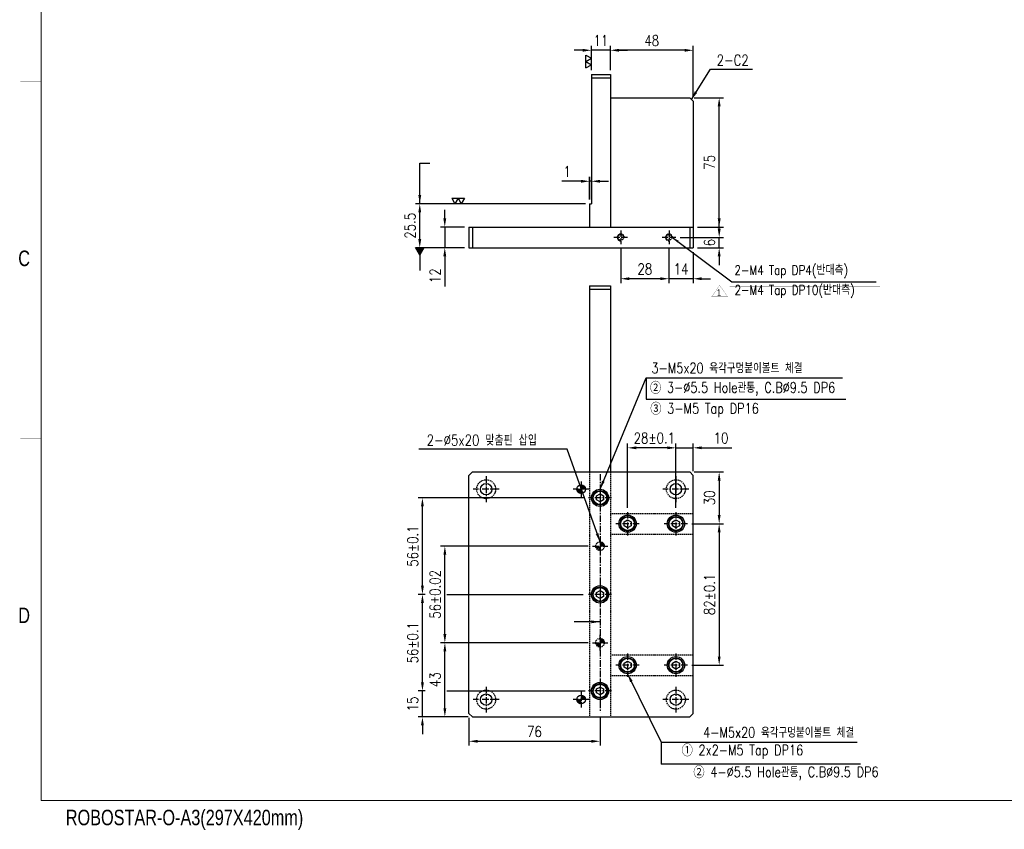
# Model space of a CAD drawing. Extents: x 4096 to 5249, y -7894 to -7084.
# Tile 1 of 5: x 4096 to 4667, y -7894 to -7424. Entities that reach past the tile are written whole.
import ezdxf
from ezdxf.enums import TextEntityAlignment as Align

# ---------------------------------------------------------------- set-up
doc = ezdxf.new("R2010")
doc.units = 0
doc.header["$LTSCALE"] = 3
doc.linetypes.add('CENTER', pattern=[2, 1.25, -0.25, 0.25, -0.25])
doc.linetypes.add('HIDDEN', pattern=[0.375, 0.25, -0.125])
doc.layers.get('0').update_dxf_attribs({"linetype": 'CONTINUOUS'})
doc.layers.get('DEFPOINTS').update_dxf_attribs({"linetype": 'CONTINUOUS'})
for name, color, linetype in [('3', 4, 'CONTINUOUS'), ('CENTERLINE', 3, 'CENTER'), ('DIM', 2, 'CONTINUOUS'), ('DIMENSION', 4, 'CONTINUOUS'), ('HATCHLINE', 1, 'CONTINUOUS'), ('HIDDENLINE', 5, 'HIDDEN')]:
    doc.layers.add(name, color=color, linetype=linetype)
doc.styles.add('GHS', font='romans.shx', dxfattribs={"width": 0.8, "bigfont": 'ghs.shx'})
doc.styles.get("Standard").update_dxf_attribs({"font": 'Gulim.ttf'})
doc.dimstyles.new('ISO-25(x2.5)', dxfattribs={"dimscale": 2.5, "dimtxt": 2.5, "dimasz": 2, "dimexe": 1, "dimexo": 1, "dimgap": 1, "dimtad": 1, "dimdec": 4, "dimdsep": 46, "dimtxsty": 'GHS', "dimcen": 0, "dimclrd": 256, "dimclre": 256, "dimclrt": 9, "dimadec": 0, "dimazin": 0, "dimtfac": 1, "dimtdec": 4, "dimtmove": 0, "dimatfit": 3, "dimfxl": 1, "dimtolj": 1, "dimarcsym": 0})

# ---------------------------------------------------------------- blocks, each defined once
blk = doc.blocks.new('*D23')
at = {"layer": 'DEFPOINTS', "color": 0}
for p in [(4484.52, -7469.5), (4501.62, -7469.5), (4486.52, -7544.5)]:
    blk.add_point(p, dxfattribs=at)
at = {"layer": 'DIMENSION', "lineweight": -2}
for p, q in [((4487.02, -7469.5), (4504.12, -7469.5)), ((4501.62, -7539.5), (4501.62, -7474.5)), ((4489.02, -7544.5), (4504.12, -7544.5))]:
    blk.add_line(p, q, dxfattribs=at)
at = {"layer": 'DIMENSION'}
for points in [[(4500.78, -7474.5), (4502.45, -7474.5), (4501.62, -7469.5)], [(4500.78, -7539.5), (4502.45, -7539.5), (4501.62, -7544.5)]]:
    blk.add_solid(points, dxfattribs=at)
at = {"layer": 'DIMENSION', "color": 9, "insert": (4495.99, -7507), "char_height": 6.25, "attachment_point": 5, "rotation": 90, "style": 'GHS'}
blk.add_mtext('\\A1;75', dxfattribs=at)
blk = doc.blocks.new('*D22')
at = {"layer": 'DEFPOINTS', "color": 0}
for p in [(4476.52, -7550.5), (4501.62, -7550.5), (4486.52, -7556.5)]:
    blk.add_point(p, dxfattribs=at)
at = {"layer": 'DIMENSION', "lineweight": -2}
for p, q in [((4501.62, -7545.5), (4501.62, -7540.5)), ((4479.02, -7550.5), (4504.12, -7550.5)), ((4501.62, -7556.5), (4501.62, -7550.5)), ((4489.02, -7556.5), (4504.12, -7556.5)), ((4501.62, -7561.5), (4501.62, -7566.5))]:
    blk.add_line(p, q, dxfattribs=at)
at = {"layer": 'DIMENSION'}
for points in [[(4500.78, -7545.5), (4502.45, -7545.5), (4501.62, -7550.5)], [(4500.78, -7561.5), (4502.45, -7561.5), (4501.62, -7556.5)]]:
    blk.add_solid(points, dxfattribs=at)
at = {"layer": 'DIMENSION', "color": 9, "insert": (4495.99, -7553.5), "char_height": 6.25, "attachment_point": 5, "rotation": 90, "style": 'GHS'}
blk.add_mtext('\\A1;6', dxfattribs=at)
blk = doc.blocks.new('*D21')
at = {"layer": 'DEFPOINTS', "color": 0}
for p in [(4472.52, -7554.5), (4486.52, -7556.5), (4472.52, -7574.46)]:
    blk.add_point(p, dxfattribs=at)
at = {"layer": 'DIMENSION', "lineweight": -2}
for p, q in [((4472.52, -7557), (4472.52, -7576.96)), ((4486.52, -7559), (4486.52, -7576.96)), ((4467.52, -7574.46), (4462.52, -7574.46)), ((4486.52, -7574.46), (4472.52, -7574.46)), ((4491.52, -7574.46), (4496.52, -7574.46))]:
    blk.add_line(p, q, dxfattribs=at)
at = {"layer": 'DIMENSION'}
for points in [[(4467.52, -7573.62), (4467.52, -7575.29), (4472.52, -7574.46)], [(4491.52, -7573.62), (4491.52, -7575.29), (4486.52, -7574.46)]]:
    blk.add_solid(points, dxfattribs=at)
at = {"layer": 'DIMENSION', "color": 9, "insert": (4479.52, -7568.83), "char_height": 6.25, "attachment_point": 5, "style": 'GHS'}
blk.add_mtext('\\A1;14', dxfattribs=at)
blk = doc.blocks.new('*D20')
at = {"layer": 'DEFPOINTS', "color": 0}
for p in [(4444.52, -7554.5), (4472.52, -7554.5), (4444.52, -7574.46)]:
    blk.add_point(p, dxfattribs=at)
at = {"layer": 'DIMENSION', "lineweight": -2}
for p, q in [((4444.52, -7557), (4444.52, -7576.96)), ((4472.52, -7557), (4472.52, -7576.96)), ((4467.52, -7574.46), (4449.52, -7574.46))]:
    blk.add_line(p, q, dxfattribs=at)
at = {"layer": 'DIMENSION'}
for points in [[(4449.52, -7573.62), (4449.52, -7575.29), (4444.52, -7574.46)], [(4467.52, -7573.62), (4467.52, -7575.29), (4472.52, -7574.46)]]:
    blk.add_solid(points, dxfattribs=at)
at = {"layer": 'DIMENSION', "color": 9, "insert": (4458.52, -7568.83), "char_height": 6.25, "attachment_point": 5, "style": 'GHS'}
blk.add_mtext('\\A1;28', dxfattribs=at)
blk = doc.blocks.new('*D19')
at = {"layer": 'DEFPOINTS', "color": 0}
for p in [(4328.02, -7531), (4426.52, -7531), (4356.52, -7556.5)]:
    blk.add_point(p, dxfattribs=at)
at = {"layer": 'DIMENSION', "lineweight": -2}
for p, q in [((4424.02, -7531), (4325.52, -7531)), ((4328.02, -7551.5), (4328.02, -7536)), ((4354.02, -7556.5), (4325.52, -7556.5))]:
    blk.add_line(p, q, dxfattribs=at)
at = {"layer": 'DIMENSION'}
for points in [[(4327.19, -7536), (4328.86, -7536), (4328.02, -7531)], [(4327.19, -7551.5), (4328.86, -7551.5), (4328.02, -7556.5)]]:
    blk.add_solid(points, dxfattribs=at)
at = {"layer": 'DIMENSION', "color": 9, "insert": (4322.4, -7543.75), "char_height": 6.25, "attachment_point": 5, "rotation": 90, "style": 'GHS'}
blk.add_mtext('\\A1;25.5', dxfattribs=at)
blk = doc.blocks.new('*D18')
at = {"layer": 'DEFPOINTS', "color": 0}
for p in [(4342.52, -7544.5), (4356.52, -7544.5), (4356.52, -7556.5)]:
    blk.add_point(p, dxfattribs=at)
at = {"layer": 'DIMENSION', "lineweight": -2}
for p, q in [((4342.52, -7539.5), (4342.52, -7534.5)), ((4354.02, -7544.5), (4340.02, -7544.5)), ((4342.52, -7544.5), (4342.52, -7556.5)), ((4354.02, -7556.5), (4340.02, -7556.5)), ((4342.52, -7561.5), (4342.52, -7578.88))]:
    blk.add_line(p, q, dxfattribs=at)
at = {"layer": 'DIMENSION'}
for points in [[(4341.69, -7539.5), (4343.36, -7539.5), (4342.52, -7544.5)], [(4341.69, -7561.5), (4343.36, -7561.5), (4342.52, -7556.5)]]:
    blk.add_solid(points, dxfattribs=at)
at = {"layer": 'DIMENSION', "color": 9, "insert": (4336.9, -7572.69), "char_height": 6.25, "attachment_point": 5, "rotation": 90, "style": 'GHS'}
blk.add_mtext('\\A1;12', dxfattribs=at)
blk = doc.blocks.new('SF21', base_point=(-8814, -6360.99))
at = {"layer": 'DIMENSION'}
for p, q in [((-8814, -6359.99), (-8813.42, -6360.99)), ((-8814, -6359.99), (-8812.84, -6359.99)), ((-8812.84, -6359.99), (-8813.42, -6360.99)), ((-8812.84, -6359.99), (-8812.26, -6360.99)), ((-8812.84, -6359.99), (-8811.69, -6359.99)), ((-8811.69, -6359.99), (-8812.26, -6360.99))]:
    blk.add_line(p, q, dxfattribs=at)
blk = doc.blocks.new('*D17')
at = {"layer": 'DEFPOINTS', "color": 0}
for p in [(4426.52, -7517.95), (4426.52, -7531), (4427.52, -7531)]:
    blk.add_point(p, dxfattribs=at)
at = {"layer": 'DIMENSION', "lineweight": -2}
for p, q in [((4421.52, -7517.95), (4410.33, -7517.95)), ((4426.52, -7528.5), (4426.52, -7515.45)), ((4427.52, -7517.95), (4426.52, -7517.95)), ((4427.52, -7528.5), (4427.52, -7515.45)), ((4432.52, -7517.95), (4437.52, -7517.95))]:
    blk.add_line(p, q, dxfattribs=at)
at = {"layer": 'DIMENSION'}
for points in [[(4421.52, -7517.12), (4421.52, -7518.78), (4426.52, -7517.95)], [(4432.52, -7517.12), (4432.52, -7518.78), (4427.52, -7517.95)]]:
    blk.add_solid(points, dxfattribs=at)
at = {"layer": 'DIMENSION', "color": 9, "insert": (4413.43, -7512.33), "char_height": 6.25, "attachment_point": 5, "style": 'GHS'}
blk.add_mtext('\\A1;1', dxfattribs=at)
blk = doc.blocks.new('*D16')
at = {"layer": 'DEFPOINTS', "color": 0}
for p in [(4438.52, -7442), (4438.52, -7456), (4486.52, -7471.5)]:
    blk.add_point(p, dxfattribs=at)
at = {"layer": 'DIMENSION', "lineweight": -2}
for p, q in [((4438.52, -7453.5), (4438.52, -7439.5)), ((4481.52, -7442), (4443.52, -7442)), ((4486.52, -7469), (4486.52, -7439.5))]:
    blk.add_line(p, q, dxfattribs=at)
at = {"layer": 'DIMENSION'}
for points in [[(4443.52, -7441.16), (4443.52, -7442.83), (4438.52, -7442)], [(4481.52, -7441.16), (4481.52, -7442.83), (4486.52, -7442)]]:
    blk.add_solid(points, dxfattribs=at)
at = {"layer": 'DIMENSION', "color": 9, "insert": (4462.52, -7436.37), "char_height": 6.25, "attachment_point": 5, "style": 'GHS'}
blk.add_mtext('\\A1;48', dxfattribs=at)
blk = doc.blocks.new('*D15')
at = {"layer": 'DEFPOINTS', "color": 0}
for p in [(4427.52, -7442), (4427.52, -7456), (4438.52, -7456)]:
    blk.add_point(p, dxfattribs=at)
at = {"layer": 'DIMENSION', "lineweight": -2}
for p, q in [((4422.52, -7442), (4417.52, -7442)), ((4427.52, -7453.5), (4427.52, -7439.5)), ((4438.52, -7442), (4427.52, -7442)), ((4438.52, -7453.5), (4438.52, -7439.5)), ((4443.52, -7442), (4448.52, -7442))]:
    blk.add_line(p, q, dxfattribs=at)
at = {"layer": 'DIMENSION'}
for points in [[(4422.52, -7441.16), (4422.52, -7442.83), (4427.52, -7442)], [(4443.52, -7441.16), (4443.52, -7442.83), (4438.52, -7442)]]:
    blk.add_solid(points, dxfattribs=at)
at = {"layer": 'DIMENSION', "color": 9, "insert": (4433.02, -7436.37), "char_height": 6.25, "attachment_point": 5, "style": 'GHS'}
blk.add_mtext('\\A1;11', dxfattribs=at)
blk = doc.blocks.new('*D14')
at = {"layer": 'DEFPOINTS', "color": 0}
for p in [(4483.27, -7716.51), (4483.27, -7798.51), (4501.62, -7798.51)]:
    blk.add_point(p, dxfattribs=at)
at = {"layer": 'DIMENSION', "lineweight": -2}
for p, q in [((4485.77, -7716.51), (4504.12, -7716.51)), ((4501.62, -7721.51), (4501.62, -7793.51)), ((4485.77, -7798.51), (4504.12, -7798.51))]:
    blk.add_line(p, q, dxfattribs=at)
at = {"layer": 'DIMENSION'}
for points in [[(4500.78, -7721.51), (4502.45, -7721.51), (4501.62, -7716.51)], [(4500.78, -7793.51), (4502.45, -7793.51), (4501.62, -7798.51)]]:
    blk.add_solid(points, dxfattribs=at)
at = {"layer": 'DIMENSION', "color": 9, "insert": (4495.99, -7757.51), "char_height": 6.25, "attachment_point": 5, "rotation": 90, "style": 'GHS'}
blk.add_mtext('\\A1;82%%P0.1', dxfattribs=at)
blk = doc.blocks.new('*D13')
at = {"layer": 'DEFPOINTS', "color": 0}
for p in [(4484.52, -7686.51), (4483.27, -7716.51), (4501.62, -7716.51)]:
    blk.add_point(p, dxfattribs=at)
at = {"layer": 'DIMENSION', "lineweight": -2}
for p, q in [((4487.02, -7686.51), (4504.12, -7686.51)), ((4501.62, -7691.51), (4501.62, -7711.51)), ((4485.77, -7716.51), (4504.12, -7716.51))]:
    blk.add_line(p, q, dxfattribs=at)
at = {"layer": 'DIMENSION'}
for points in [[(4500.78, -7691.51), (4502.45, -7691.51), (4501.62, -7686.51)], [(4500.78, -7711.51), (4502.45, -7711.51), (4501.62, -7716.51)]]:
    blk.add_solid(points, dxfattribs=at)
at = {"layer": 'DIMENSION', "color": 9, "insert": (4495.99, -7701.51), "char_height": 6.25, "attachment_point": 5, "rotation": 90, "style": 'GHS'}
blk.add_mtext('\\A1;30', dxfattribs=at)
blk = doc.blocks.new('*D12')
at = {"layer": 'DEFPOINTS', "color": 0}
for p in [(4476.52, -7672.51), (4486.52, -7688.51), (4476.52, -7709.76)]:
    blk.add_point(p, dxfattribs=at)
at = {"layer": 'DIMENSION', "lineweight": -2}
for p, q in [((4476.52, -7707.26), (4476.52, -7670.01)), ((4486.52, -7686.01), (4486.52, -7670.01)), ((4471.52, -7672.51), (4466.52, -7672.51)), ((4476.52, -7672.51), (4486.52, -7672.51)), ((4491.52, -7672.51), (4508.9, -7672.51))]:
    blk.add_line(p, q, dxfattribs=at)
at = {"layer": 'DIMENSION'}
for points in [[(4471.52, -7671.68), (4471.52, -7673.34), (4476.52, -7672.51)], [(4491.52, -7671.68), (4491.52, -7673.34), (4486.52, -7672.51)]]:
    blk.add_solid(points, dxfattribs=at)
at = {"layer": 'DIMENSION', "color": 9, "insert": (4502.71, -7666.88), "char_height": 6.25, "attachment_point": 5, "style": 'GHS'}
blk.add_mtext('\\A1;10', dxfattribs=at)
blk = doc.blocks.new('*D11')
at = {"layer": 'DEFPOINTS', "color": 0}
for p in [(4448.52, -7672.51), (4448.52, -7709.76), (4476.52, -7709.76)]:
    blk.add_point(p, dxfattribs=at)
at = {"layer": 'DIMENSION', "lineweight": -2}
for p, q in [((4448.52, -7707.26), (4448.52, -7670.01)), ((4476.52, -7707.26), (4476.52, -7670.01)), ((4471.52, -7672.51), (4453.52, -7672.51))]:
    blk.add_line(p, q, dxfattribs=at)
at = {"layer": 'DIMENSION'}
for points in [[(4453.52, -7671.68), (4453.52, -7673.34), (4448.52, -7672.51)], [(4471.52, -7671.68), (4471.52, -7673.34), (4476.52, -7672.51)]]:
    blk.add_solid(points, dxfattribs=at)
at = {"layer": 'DIMENSION', "color": 9, "insert": (4464.02, -7666.88), "char_height": 6.25, "attachment_point": 5, "style": 'GHS'}
blk.add_mtext('\\A1;28%%P0.1', dxfattribs=at)
blk = doc.blocks.new('*D10')
at = {"layer": 'DEFPOINTS', "color": 0}
for p in [(4432.52, -7825.77), (4356.52, -7826.51), (4432.52, -7842.66)]:
    blk.add_point(p, dxfattribs=at)
at = {"layer": 'DIMENSION', "lineweight": -2}
for p, q in [((4356.52, -7829.01), (4356.52, -7845.16)), ((4432.52, -7828.27), (4432.52, -7845.16)), ((4361.52, -7842.66), (4427.52, -7842.66))]:
    blk.add_line(p, q, dxfattribs=at)
at = {"layer": 'DIMENSION'}
for points in [[(4361.52, -7841.83), (4361.52, -7843.49), (4356.52, -7842.66)], [(4427.52, -7841.83), (4427.52, -7843.49), (4432.52, -7842.66)]]:
    blk.add_solid(points, dxfattribs=at)
at = {"layer": 'DIMENSION', "color": 9, "insert": (4394.52, -7837.03), "char_height": 6.25, "attachment_point": 5, "style": 'GHS'}
blk.add_mtext('\\A1;76', dxfattribs=at)
blk = doc.blocks.new('*D9')
at = {"layer": 'DEFPOINTS', "color": 0}
for p in [(4342.58, -7729.51), (4428.12, -7729.51), (4428.12, -7785.51)]:
    blk.add_point(p, dxfattribs=at)
at = {"layer": 'DIMENSION', "lineweight": -2}
for p, q in [((4425.62, -7729.51), (4340.08, -7729.51)), ((4342.58, -7780.51), (4342.58, -7734.51)), ((4425.62, -7785.51), (4340.08, -7785.51))]:
    blk.add_line(p, q, dxfattribs=at)
at = {"layer": 'DIMENSION'}
for points in [[(4341.74, -7734.51), (4343.41, -7734.51), (4342.58, -7729.51)], [(4341.74, -7780.51), (4343.41, -7780.51), (4342.58, -7785.51)]]:
    blk.add_solid(points, dxfattribs=at)
at = {"layer": 'DIMENSION', "color": 9, "insert": (4336.95, -7757.51), "char_height": 6.25, "attachment_point": 5, "rotation": 90, "style": 'GHS'}
blk.add_mtext('\\A1;56%%P0.02', dxfattribs=at)
blk = doc.blocks.new('*D8')
at = {"layer": 'DEFPOINTS', "color": 0}
for p in [(4342.58, -7785.51), (4428.12, -7785.51), (4358.58, -7828.51)]:
    blk.add_point(p, dxfattribs=at)
at = {"layer": 'DIMENSION', "lineweight": -2}
for p, q in [((4425.62, -7785.51), (4340.08, -7785.51)), ((4342.58, -7823.51), (4342.58, -7790.51)), ((4356.08, -7828.51), (4340.08, -7828.51))]:
    blk.add_line(p, q, dxfattribs=at)
at = {"layer": 'DIMENSION'}
for points in [[(4341.74, -7790.51), (4343.41, -7790.51), (4342.58, -7785.51)], [(4341.74, -7823.51), (4343.41, -7823.51), (4342.58, -7828.51)]]:
    blk.add_solid(points, dxfattribs=at)
at = {"layer": 'DIMENSION', "color": 9, "insert": (4336.95, -7807.01), "char_height": 6.25, "attachment_point": 5, "rotation": 90, "style": 'GHS'}
blk.add_mtext('\\A1;43', dxfattribs=at)
blk = doc.blocks.new('*D7')
at = {"layer": 'DEFPOINTS', "color": 0}
for p in [(4329.58, -7701.51), (4425.77, -7701.51), (4333.58, -7757.51)]:
    blk.add_point(p, dxfattribs=at)
at = {"layer": 'DIMENSION', "lineweight": -2}
for p, q in [((4423.27, -7701.51), (4327.08, -7701.51)), ((4329.58, -7752.51), (4329.58, -7706.51)), ((4331.08, -7757.51), (4327.08, -7757.51))]:
    blk.add_line(p, q, dxfattribs=at)
at = {"layer": 'DIMENSION'}
for points in [[(4328.74, -7706.51), (4330.41, -7706.51), (4329.58, -7701.51)], [(4328.74, -7752.51), (4330.41, -7752.51), (4329.58, -7757.51)]]:
    blk.add_solid(points, dxfattribs=at)
at = {"layer": 'DIMENSION', "color": 9, "insert": (4323.95, -7729.51), "char_height": 6.25, "attachment_point": 5, "rotation": 90, "style": 'GHS'}
blk.add_mtext('\\A1;56%%P0.1', dxfattribs=at)
blk = doc.blocks.new('*D6')
at = {"layer": 'DEFPOINTS', "color": 0}
for p in [(4329.58, -7757.51), (4333.58, -7757.51), (4333.58, -7813.51)]:
    blk.add_point(p, dxfattribs=at)
at = {"layer": 'DIMENSION', "lineweight": -2}
for p, q in [((4331.08, -7757.51), (4327.08, -7757.51)), ((4329.58, -7808.51), (4329.58, -7762.51)), ((4331.08, -7813.51), (4327.08, -7813.51))]:
    blk.add_line(p, q, dxfattribs=at)
at = {"layer": 'DIMENSION'}
for points in [[(4328.74, -7762.51), (4330.41, -7762.51), (4329.58, -7757.51)], [(4328.74, -7808.51), (4330.41, -7808.51), (4329.58, -7813.51)]]:
    blk.add_solid(points, dxfattribs=at)
at = {"layer": 'DIMENSION', "color": 9, "insert": (4323.95, -7785.51), "char_height": 6.25, "attachment_point": 5, "rotation": 90, "style": 'GHS'}
blk.add_mtext('\\A1;56%%P0.1', dxfattribs=at)
blk = doc.blocks.new('*D5')
at = {"layer": 'DEFPOINTS', "color": 0}
for p in [(4329.58, -7813.51), (4333.58, -7813.51), (4358.58, -7828.51)]:
    blk.add_point(p, dxfattribs=at)
at = {"layer": 'DIMENSION', "lineweight": -2}
for p, q in [((4329.58, -7808.51), (4329.58, -7803.51)), ((4331.08, -7813.51), (4327.08, -7813.51)), ((4329.58, -7828.51), (4329.58, -7813.51)), ((4356.08, -7828.51), (4327.08, -7828.51)), ((4329.58, -7833.51), (4329.58, -7838.51))]:
    blk.add_line(p, q, dxfattribs=at)
at = {"layer": 'DIMENSION'}
for points in [[(4328.74, -7808.51), (4330.41, -7808.51), (4329.58, -7813.51)], [(4328.74, -7833.51), (4330.41, -7833.51), (4329.58, -7828.51)]]:
    blk.add_solid(points, dxfattribs=at)
at = {"layer": 'DIMENSION', "color": 9, "insert": (4323.95, -7821.01), "char_height": 6.25, "attachment_point": 5, "rotation": 90, "style": 'GHS'}
blk.add_mtext('\\A1;15', dxfattribs=at)
blk = doc.blocks.new('A3-DJ')
at = {"const_width": 0.2}
for points in [[(30, 269), (30, 10)], [(30, 10), (410, 10)]]:
    blk.add_lwpolyline(points, dxfattribs=at)
at = {"layer": '3', "const_width": 0.05}
for points in [[(26, 149), (30, 149)], [(26, 80), (30, 80)]]:
    blk.add_lwpolyline(points, dxfattribs=at)
at = {"layer": '3', "width": 0.8}
for s, p in [('C', (26.72, 114.81)), ('D', (26.72, 45.81)), ('ROBOSTAR-O-A3(297X420mm)', (57.72, 6.36))]:
    blk.add_text(s, height=3, dxfattribs=at).set_placement(p, align=Align.MIDDLE)
blk = doc.blocks.new('zw$3347')
at = {"color": 1, "const_width": 0.15}
for points in [[(7.56, 10.88), (0.06, 0.07)], [(15.06, 0.07), (7.56, 10.88)], [(0.06, 0.07), (15.06, 0.07)]]:
    blk.add_lwpolyline(points, dxfattribs=at)
at = {"color": 1, "width": 0.8}
blk.add_text('1', height=6, dxfattribs=at).set_placement((7.01, 4.19), align=Align.MIDDLE)
blk = doc.blocks.new('zw$840E')
at = {"color": 1, "const_width": 0.0718}
blk.add_lwpolyline([(0, 0), (87.29, 0)], dxfattribs=at)

msp = doc.modelspace()

# ---------------------------------------------------------------- hatches: boundary and pattern name
at = {"layer": 'HATCHLINE'}
h = msp.add_hatch(dxfattribs=at)
h.set_pattern_fill('ANSI31', color=256, scale=0.1, style=0)
h.set_pattern_definition([(135, (-3304.76512, -447.53554), (0.224506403, 0.224506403), [])])
h.paths.add_polyline_path([(4421.52346, -7694.00872, -0.414213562), (4424.02346, -7696.50872), (4421.52346, -7696.50872)])
h.paths.add_polyline_path([(4421.52346, -7696.50872), (4421.52346, -7699.00872, -0.414213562), (4419.02346, -7696.50872)])
h = msp.add_hatch(dxfattribs=at)
h.set_pattern_fill('ANSI31', color=256, scale=0.1, style=0)
h.set_pattern_definition([(135, (-3304.76512, -569.53554), (0.224506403, 0.224506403), [])])
h.paths.add_polyline_path([(4421.52346, -7816.00872, -0.414213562), (4424.02346, -7818.50872), (4421.52346, -7818.50872)])
h.paths.add_polyline_path([(4421.52346, -7818.50872), (4421.52346, -7821.00872, -0.414213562), (4419.02346, -7818.50872)])
at = {"layer": 'HIDDENLINE'}
h = msp.add_hatch(dxfattribs=at)
h.set_pattern_fill('ANSI31', color=256, scale=5, style=0)
h.set_pattern_definition([(135, (5147.7356, -6872.54395), (0.44194174, 0.44194174), [])])
h.paths.add_polyline_path([(4432.52346, -7727.00872, -0.414213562), (4435.02346, -7729.50872), (4432.52346, -7729.50872)])
h.paths.add_polyline_path([(4430.02346, -7729.50872), (4432.52346, -7729.50872), (4432.52346, -7732.00872, -0.414213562)])
h = msp.add_hatch(dxfattribs=at)
h.set_pattern_fill('ANSI31', color=256, scale=5, style=0)
h.set_pattern_definition([(135, (5147.7356, -6928.54395), (0.44194174, 0.44194174), [])])
h.paths.add_polyline_path([(4432.52346, -7783.00872, -0.414213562), (4435.02346, -7785.50872), (4432.52346, -7785.50872)])
h.paths.add_polyline_path([(4430.02346, -7785.50872), (4432.52346, -7785.50872), (4432.52346, -7788.00872, -0.414213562)])

# ---------------------------------------------------------------- linework, layer by layer
for p, q in [((4427.52346, -7455.99536), (4427.52346, -7530.99537)), ((4427.52346, -7455.99536), (4438.52346, -7455.99536)), ((4427.52346, -7457.99536), (4438.52346, -7457.99536)), ((4438.52346, -7455.99536), (4438.52346, -7544.49537)), ((4438.52346, -7469.49537), (4484.52346, -7469.49537)), ((4486.52346, -7471.49537), (4484.52346, -7469.49537)), ((4486.52346, -7471.49537), (4486.52346, -7556.49537)), ((4426.52346, -7530.99537), (4427.52346, -7530.99537)), ((4426.52346, -7530.99537), (4426.52346, -7544.49537)), ((4356.52346, -7544.49537), (4486.52346, -7544.49537)), ((4356.52346, -7544.49537), (4356.52346, -7556.49537)), ((4358.52346, -7544.49537), (4358.52346, -7556.49537)), ((4484.52346, -7544.49537), (4484.52346, -7556.49537)), ((4356.52346, -7556.49537), (4486.52346, -7556.49537)), ((4426.52346, -7578.50872), (4438.52346, -7578.50872)), ((4426.52346, -7578.50872), (4426.52346, -7686.50872)), ((4426.52346, -7580.50872), (4438.52346, -7580.50872)), ((4438.52346, -7578.50872), (4438.52346, -7686.50872)), ((4358.52346, -7686.50872), (4356.52346, -7688.50872)), ((4356.52346, -7826.50872), (4356.52346, -7688.50872)), ((4358.52346, -7686.50872), (4484.52346, -7686.50872)), ((4486.52346, -7688.50872), (4484.52346, -7686.50872)), ((4486.52346, -7826.50872), (4486.52346, -7688.50872)), ((4430.52346, -7700.35392), (4432.52346, -7699.19928)), ((4430.52346, -7702.66352), (4430.52346, -7700.35392)), ((4432.52346, -7699.19928), (4434.52346, -7700.35392)), ((4434.52346, -7700.35392), (4434.52346, -7702.66352)), ((4432.52346, -7703.81816), (4430.52346, -7702.66352)), ((4434.52346, -7702.66352), (4432.52346, -7703.81816)), ((4446.52346, -7715.35392), (4448.52346, -7714.19928)), ((4446.52346, -7717.66352), (4446.52346, -7715.35392)), ((4448.52346, -7718.81816), (4446.52346, -7717.66352)), ((4448.52346, -7714.19928), (4450.52346, -7715.35392)), ((4450.52346, -7717.66352), (4448.52346, -7718.81816)), ((4450.52346, -7715.35392), (4450.52346, -7717.66352)), ((4474.52346, -7715.35392), (4476.52346, -7714.19928)), ((4474.52346, -7717.66352), (4474.52346, -7715.35392)), ((4476.52346, -7718.81816), (4474.52346, -7717.66352)), ((4476.52346, -7714.19928), (4478.52346, -7715.35392)), ((4478.52346, -7717.66352), (4476.52346, -7718.81816)), ((4478.52346, -7715.35392), (4478.52346, -7717.66352)), ((4430.52346, -7756.35392), (4432.52346, -7755.19928)), ((4430.52346, -7758.66352), (4430.52346, -7756.35392)), ((4432.52346, -7755.19928), (4434.52346, -7756.35392)), ((4434.52346, -7756.35392), (4434.52346, -7758.66352)), ((4432.52346, -7759.81816), (4430.52346, -7758.66352)), ((4434.52346, -7758.66352), (4432.52346, -7759.81816)), ((4446.52346, -7797.35392), (4448.52346, -7796.19928)), ((4446.52346, -7799.66352), (4446.52346, -7797.35392)), ((4448.52346, -7796.19928), (4450.52346, -7797.35392)), ((4450.52346, -7797.35392), (4450.52346, -7799.66352)), ((4474.52346, -7797.35392), (4476.52346, -7796.19928)), ((4474.52346, -7799.66352), (4474.52346, -7797.35392)), ((4476.52346, -7796.19928), (4478.52346, -7797.35392)), ((4478.52346, -7797.35392), (4478.52346, -7799.66352)), ((4448.52346, -7800.81816), (4446.52346, -7799.66352)), ((4450.52346, -7799.66352), (4448.52346, -7800.81816)), ((4476.52346, -7800.81816), (4474.52346, -7799.66352)), ((4478.52346, -7799.66352), (4476.52346, -7800.81816)), ((4430.52346, -7812.35392), (4432.52346, -7811.19928)), ((4430.52346, -7814.66352), (4430.52346, -7812.35392)), ((4432.52346, -7815.81816), (4430.52346, -7814.66352)), ((4432.52346, -7811.19928), (4434.52346, -7812.35392)), ((4434.52346, -7814.66352), (4432.52346, -7815.81816)), ((4434.52346, -7812.35392), (4434.52346, -7814.66352)), ((4358.52346, -7828.50872), (4356.52346, -7826.50872)), ((4358.52346, -7828.50872), (4484.52346, -7828.50872)), ((4484.52346, -7828.50872), (4486.52346, -7826.50872))]:
    msp.add_line(p, q)
at = {"color": 1, "const_width": 0.07178}
msp.add_lwpolyline([(4507.6517, -7583.08462), (4594.94042, -7583.08462)], dxfattribs=at)
for centre, radius in [((4366.52346, -7696.50872), 3.3), ((4421.52346, -7696.50872), 2.5), ((4476.52346, -7696.50872), 3.3), ((4432.52346, -7701.50872), 5), ((4432.52346, -7701.50872), 4.25), ((4448.52346, -7716.50872), 5), ((4476.52346, -7716.50872), 5), ((4448.52346, -7716.50872), 4.25), ((4476.52346, -7716.50872), 4.25), ((4432.52346, -7757.50872), 5), ((4432.52346, -7757.50872), 4.25), ((4448.52346, -7798.50872), 5), ((4448.52346, -7798.50872), 4.25), ((4476.52346, -7798.50872), 5), ((4476.52346, -7798.50872), 4.25), ((4432.52346, -7813.50872), 5), ((4432.52346, -7813.50872), 4.25), ((4366.52346, -7818.50872), 3.3), ((4421.52346, -7818.50872), 2.5), ((4476.52346, -7818.50872), 3.3)]:
    msp.add_circle(centre, radius)
at = {"layer": '3'}
for centre in [(4432.52346, -7701.50872), (4448.52346, -7716.50872), (4476.52346, -7716.50872), (4432.52346, -7757.50872), (4448.52346, -7798.50872), (4476.52346, -7798.50872), (4432.52346, -7813.50872)]:
    msp.add_circle(centre, 3.95, dxfattribs=at)
at = {"layer": 'CENTERLINE'}
for p, q in [((4444.52346, -7546.49537), (4444.52346, -7554.49537)), ((4472.52346, -7546.49537), (4472.52346, -7554.49537)), ((4448.52346, -7550.49537), (4440.52346, -7550.49537)), ((4476.52346, -7550.49537), (4468.52346, -7550.49537)), ((4366.52346, -7689.00872), (4366.52346, -7704.00872)), ((4432.52346, -7687.70277), (4432.52346, -7825.7741)), ((4476.52346, -7689.00872), (4476.52346, -7704.00872)), ((4421.52346, -7692.00872), (4421.52346, -7701.00872)), ((4432.52346, -7694.75872), (4432.52346, -7708.25872)), ((4374.02346, -7696.50872), (4359.02346, -7696.50872)), ((4426.02346, -7696.50872), (4417.02346, -7696.50872)), ((4484.02346, -7696.50872), (4469.02346, -7696.50872)), ((4439.27346, -7701.50872), (4425.77346, -7701.50872)), ((4448.52346, -7709.75872), (4448.52346, -7723.25872)), ((4476.52346, -7709.75872), (4476.52346, -7723.25872)), ((4455.27346, -7716.50872), (4441.77346, -7716.50872)), ((4483.27346, -7716.50872), (4469.77346, -7716.50872)), ((4432.52346, -7725.00872), (4432.52346, -7734.00872)), ((4428.12436, -7729.50872), (4437.02346, -7729.50872)), ((4432.52346, -7750.75872), (4432.52346, -7764.25872)), ((4439.27346, -7757.50872), (4425.77346, -7757.50872)), ((4428.12436, -7785.50872), (4437.02346, -7785.50872)), ((4432.52346, -7790.00872), (4432.52346, -7781.00872)), ((4448.52346, -7791.75872), (4448.52346, -7805.25872)), ((4476.52346, -7791.75872), (4476.52346, -7805.25872)), ((4455.27346, -7798.50872), (4441.77346, -7798.50872)), ((4483.27346, -7798.50872), (4469.77346, -7798.50872)), ((4432.52346, -7806.75872), (4432.52346, -7820.25872)), ((4366.52346, -7811.00872), (4366.52346, -7826.00872)), ((4421.52346, -7814.00872), (4421.52346, -7823.00872)), ((4439.27346, -7813.50872), (4425.77346, -7813.50872)), ((4476.52346, -7811.00872), (4476.52346, -7826.00872)), ((4374.02346, -7818.50872), (4359.02346, -7818.50872)), ((4426.02346, -7818.50872), (4417.02346, -7818.50872)), ((4484.02346, -7818.50872), (4469.02346, -7818.50872))]:
    msp.add_line(p, q, dxfattribs=at)
at = {"layer": 'DIMENSION'}
for p, q in [((4459.26984, -7631.99926), (4459.26984, -7644.36842)), ((4459.26984, -7644.36842), (4574.95152, -7644.36842)), ((4343.77166, -7757.50872), (4422.72793, -7757.50872)), ((4343.68522, -7813.50872), (4423.98926, -7813.50872)), ((4467.89647, -7843.18901), (4467.89647, -7856.02346)), ((4583.54575, -7856.02346), (4467.89647, -7856.02346))]:
    msp.add_line(p, q, dxfattribs=at)
at = {"layer": 'HIDDENLINE'}
for p, q in [((4426.52346, -7686.50872), (4426.52346, -7828.50872)), ((4438.52346, -7686.50872), (4438.52346, -7828.50872)), ((4438.52346, -7710.50872), (4486.52346, -7710.50872)), ((4438.52346, -7722.50872), (4486.52346, -7722.50872)), ((4438.52346, -7792.50872), (4486.52346, -7792.50872)), ((4438.52346, -7804.50872), (4486.52346, -7804.50872))]:
    msp.add_line(p, q, dxfattribs=at)
for centre, radius in [((4444.52346, -7550.49537), 1.62111), ((4472.52346, -7550.49537), 1.62111), ((4366.52346, -7696.50872), 5.5), ((4476.52346, -7696.50872), 5.5), ((4432.52346, -7729.50872), 2.5), ((4432.52346, -7785.50872), 2.5), ((4366.52346, -7818.50872), 5.5), ((4476.52346, -7818.50872), 5.5)]:
    msp.add_circle(centre, radius, dxfattribs=at)
for centre in [(4444.52346, -7550.49537), (4472.52346, -7550.49537)]:
    msp.add_arc(centre, 2, 0, 270, dxfattribs=at)

# ---------------------------------------------------------------- block references
for name, p, xscale, yscale, zscale in [('A3-DJ', (4018.48949, -7907.05712), 3, 3, 3), ('zw$3347', (4497.17865, -7584.96571), 0.6182585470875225, 0.6182585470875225, 0.6182585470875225)]:
    msp.add_blockref(name, p, dxfattribs=dict(xscale=xscale, yscale=yscale, zscale=zscale))
for p in [(4507.6517, -7579.1491), (4507.6517, -7580.98248)]:
    msp.add_blockref('zw$840E', p)
at = {"layer": 'DIM', "xscale": 3.199999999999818, "yscale": 3.199999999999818, "zscale": 0.8, "rotation": 90}
msp.add_blockref('SF21', (4427.52346, -7452.2275), dxfattribs=at)
at = {"layer": 'DIM', "xscale": 3.199999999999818, "yscale": 3.199999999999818, "zscale": 0.8}
msp.add_blockref('SF21', (4346.5281, -7530.99537), dxfattribs=at)

# ---------------------------------------------------------------- texts
at = {"color": 9, "style": 'GHS', "width": 0.8}
for s, p in [('2-M4 Tap DP4(반대측)', (4510.45747, -7572.20996)), ('2-M4 Tap DP10(반대측)', (4510.49486, -7583.73319))]:
    msp.add_text(s, height=5.5, dxfattribs=at).set_placement(p)
at = {"layer": 'DIMENSION', "color": 9, "style": 'GHS'}
for s, insert, char_height, attachment_point in [('2-C2', (4518.78758, -7450.85472), 6.25, 9), ('3-M5x20 육각구멍붙이볼트 체결', (4462.3473, -7626.23259), 6, 4), ('{\\fGulim|b0|i0|c129|p50;②} 3-%%c5.5 Hole관통, C.B%%c9.5 DP6', (4461.48841, -7638.44632), 6, 4), ('{\\fGulim|b0|i0|c129|p50;③} 3-M5 Tap DP16', (4461.65841, -7650.6403), 6, 4), ('2-%%c5x20 맞춤핀 삽입', (4331.99666, -7671.17679), 6.25, 7), ('4-M5x20 육각구멍붙이볼트 체결', (4579.90243, -7837.54644), 6, 6), ('{\\fGulim|b0|i0|c129|p50;①} 2x2-M5 Tap DP16\\P       ', (4550.34295, -7853.75408), 6, 6), ('{\\fGulim|b0|i0|c129|p50;②} 4-%%c5.5 Hole관통, C.B%%c9.5 DP6', (4594.05895, -7861.35935), 6, 6)]:
    msp.add_mtext(s, dxfattribs=dict(at, insert=insert, char_height=char_height, attachment_point=attachment_point))

# ---------------------------------------------------------------- dimensions: what is measured, and where the dimension line sits
at = {"layer": 'DIMENSION'}
for base, p1, p2, angle, picture, middle in [((4427.52346, -7441.99536), (4438.52346, -7455.99536), (4427.52346, -7455.99536), 180, '*D15', (4433.02346, -7436.37036)), ((4438.52346, -7441.99536), (4486.52346, -7471.49537), (4438.52346, -7455.99536), 180, '*D16', (4462.52346, -7436.37036)), ((4501.61539, -7469.49537), (4486.52346, -7544.49537), (4484.52346, -7469.49537), 90, '*D23', (4495.99039, -7506.99537)), ((4426.52346, -7517.95031), (4427.52346, -7530.99537), (4426.52346, -7530.99537), 180, '*D17', (4413.42822, -7512.32531)), ((4328.02346, -7530.99537), (4356.52346, -7556.49537), (4426.52346, -7530.99537), 90, '*D19', (4322.39846, -7543.74537)), ((4444.52346, -7574.45605), (4472.52346, -7554.49537), (4444.52346, -7554.49537), 180, '*D20', (4458.52346, -7568.83105)), ((4472.52346, -7574.45605), (4486.52346, -7556.49537), (4472.52346, -7554.49537), 180, '*D21', (4479.52346, -7568.83105)), ((4501.61539, -7716.50872), (4484.52346, -7686.50872), (4483.27346, -7716.50872), 90, '*D13', (4495.99039, -7701.50872)), ((4342.57806, -7785.50872), (4358.57806, -7828.50872), (4428.12436, -7785.50872), 90, '*D8', (4336.95306, -7807.00872)), ((4329.57806, -7813.50872), (4358.57806, -7828.50872), (4333.57806, -7813.50872), 90, '*D5', (4323.95306, -7821.00872)), ((4432.52346, -7842.65842), (4356.52346, -7826.50872), (4432.52346, -7825.7741), 180, '*D10', (4394.52346, -7837.03342))]:
    dim = msp.add_linear_dim(base=base, p1=p1, p2=p2, angle=angle, dimstyle='ISO-25(x2.5)', dxfattribs=at)
    dim.commit()
    dim.dimension.update_dxf_attribs({"geometry": picture, "text_midpoint": middle})
for base, p1, p2, angle, picture, middle in [((4342.52346, -7544.49537), (4356.52346, -7556.49537), (4356.52346, -7544.49537), 90, '*D18', (4342.52346, -7572.68585)), ((4501.61539, -7550.49537), (4486.52346, -7556.49537), (4476.52346, -7550.49537), 90, '*D22', (4501.61539, -7553.49537)), ((4476.52346, -7672.50872), (4486.52346, -7688.50872), (4476.52346, -7709.75872), 180, '*D12', (4502.71394, -7672.50872))]:
    dim = msp.add_linear_dim(base=base, p1=p1, p2=p2, angle=angle, dimstyle='ISO-25(x2.5)', dxfattribs=at)
    dim.commit()
    dim.dimension.update_dxf_attribs({"geometry": picture, "text_midpoint": middle, "dimtype": 160})
dim = msp.add_linear_dim(base=(4448.52346, -7672.50872), p1=(4476.52346, -7709.75872), p2=(4448.52346, -7709.75872), angle=180, text='<>%%P0.1', dimstyle='ISO-25(x2.5)', dxfattribs=at)
dim.commit()
dim.dimension.update_dxf_attribs({"geometry": '*D11', "text_midpoint": (4464.02346, -7672.50872), "dimtype": 160})
for base, p1, p2, text, picture, middle in [((4329.57806, -7701.50872), (4333.57806, -7757.50872), (4425.77346, -7701.50872), '<>%%P0.1', '*D7', (4323.95306, -7729.50872)), ((4501.61539, -7798.50872), (4483.27346, -7716.50872), (4483.27346, -7798.50872), '<>%%P0.1', '*D14', (4495.99039, -7757.50872)), ((4342.57806, -7729.50872), (4428.12436, -7785.50872), (4428.12436, -7729.50872), '<>%%P0.02', '*D9', (4336.95306, -7757.50872)), ((4329.57806, -7757.50872), (4333.57806, -7813.50872), (4333.57806, -7757.50872), '<>%%P0.1', '*D6', (4323.95306, -7785.50872))]:
    dim = msp.add_linear_dim(base=base, p1=p1, p2=p2, angle=90, text=text, dimstyle='ISO-25(x2.5)', dxfattribs=at)
    dim.commit()
    dim.dimension.update_dxf_attribs({"geometry": picture, "text_midpoint": middle})

# ---------------------------------------------------------------- leaders
for points in [[(4485.52346, -7470.49537), (4496.53918, -7452.94191), (4520.8477, -7452.94191)], [(4432.52346, -7727.00872), (4413.56502, -7673.24252), (4327.56507, -7673.24252)], [(4448.52346, -7803.50872), (4467.89647, -7843.18901), (4581.57604, -7843.18901)]]:
    msp.add_leader(points, dimstyle='ISO-25(x2.5)', dxfattribs=at)
for points, override in [([(4328.02346, -7530.99537), (4328.02346, -7507.43834), (4333.90931, -7507.43834)], {"dimgap": 1, "dimtad": 1}), ([(4474.52346, -7550.49537), (4508.89878, -7576.28981), (4592.64355, -7576.28981)], {"dimscale": 2}), ([(4328.02346, -7556.49537), (4328.02346, -7569.60042)], {"dimgap": 1, "dimtad": 1, "dimldrblk": 'DatumFilled'}), ([(4432.52346, -7773.40687), (4417.46552, -7773.40687)], {"dimgap": 1, "dimtad": 1})]:
    msp.add_leader(points, dimstyle='ISO-25(x2.5)', override=override, dxfattribs=at)
at = {"layer": 'DIMENSION', "annotation_type": 0, "has_hookline": 1, "hookline_direction": 0, "text_width": 106.24762}
msp.add_leader([(4432.52346, -7696.50872), (4459.26984, -7631.99926), (4464.26984, -7631.99926)], dimstyle='ISO-25(x2.5)', dxfattribs=at)

doc.saveas('drawing.dxf')
